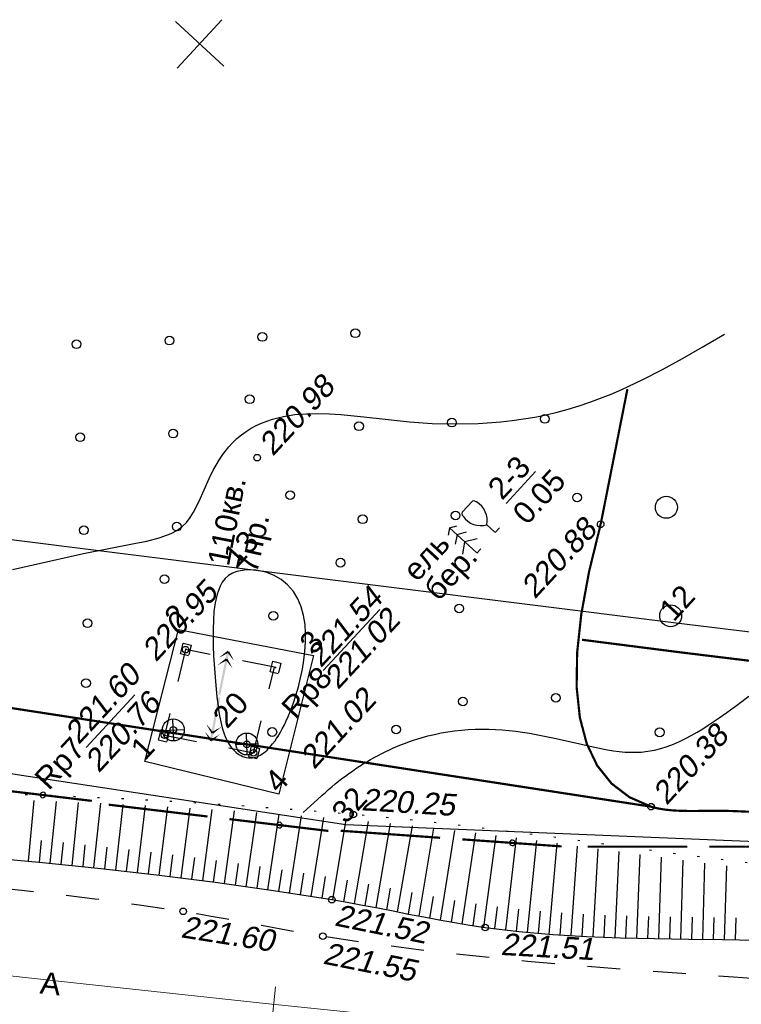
# Model space of a CAD drawing. Header units: millimetres. Extents: x -10 to 1169, y 1 to 1686.
# Tile 109 of 224: x 680 to 713, y 501 to 545. Entities that reach past the tile are written whole.
import ezdxf
from ezdxf.enums import TextEntityAlignment as Align

# ---------------------------------------------------------------- set-up
doc = ezdxf.new("R2010")
doc.units = ezdxf.units.MM
for name, pattern in [('ADOT1', [1, 0, -1]), ('AHIDDEN1', [2, 0.5, -1.5]), ('AHIDDEN2', [3, 1.5, -1.5]), ('PHANTOM2', [1.25, 0.625, -0.125, 0.125, -0.125, 0.125, -0.125])]:
    doc.linetypes.add(name, pattern=pattern)
for name, color, linetype in [('CONTURS', 7, 'Continuous'), ('COORDS', 7, 'Continuous'), ('IZOLINES', 32, 'Continuous'), ('PDIGIT', 170, 'Continuous'), ('PICK-H', 7, 'Continuous'), ('PICKETS', 7, 'Continuous'), ('ОБЪЕКТЫ_АВТОДОРОГ', 7, 'Continuous'), ('УЧАСТКИ', 7, 'Continuous')]:
    doc.layers.add(name, color=color, linetype=linetype)
doc.styles.get("Standard").update_dxf_attribs({"font": 'arial.ttf'})

# ---------------------------------------------------------------- blocks, each defined once
blk = doc.blocks.new('373')
at = {"layer": 'CONTURS'}
blk.add_circle((0, 0), 0.4, dxfattribs=at)
blk = doc.blocks.new('372')
at = {"layer": 'CONTURS'}
blk.add_circle((0, 0), 1, dxfattribs=at)
blk = doc.blocks.new('133')
at = {"layer": 'CONTURS', "color": 7, "linetype": 'Continuous', "const_width": 0.2}
for points in [[(-11, 0), (-2, 0)], [(0, 0), (9, 0)]]:
    blk.add_lwpolyline(points, dxfattribs=at)
at = {"layer": 'CONTURS', "color": 7, "linetype": 'Continuous', "const_width": 0.5}
blk.add_lwpolyline([(-6.791280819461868, -0.0028738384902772, 1), (-6.291280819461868, -0.0028738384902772, 1)], format="xyb", close=True, dxfattribs=at)
blk = doc.blocks.new('390_2')
at = {"layer": 'CONTURS', "color": 7}
for p, q in [((0.6991505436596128, 3.473176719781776), (-0.6905651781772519, 3.473176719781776)), ((0.0023088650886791, 1.057788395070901), (0.0023088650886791, 0.0293004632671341)), ((0.0176911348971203, -0.0024620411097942), (0.5792057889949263, -0.0024620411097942))]:
    blk.add_line(p, q, dxfattribs=at)
at = {"layer": 'CONTURS', "color": 7, "linetype": 'Continuous'}
for centre, radius, start, end in [((1.008602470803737, 2.722503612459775), 1.954260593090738, 167.2458957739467, 239.3760234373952), ((-19.93655262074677, 7.463485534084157), 19.5207581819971, 347.245895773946, 347.6983439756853), ((-0.6490946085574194, 3.257555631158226), 0.2199581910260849, 101.9407673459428, 167.6983439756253), ((-0.6905651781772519, 3.453655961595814), 0.0195207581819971, 90, 101.9407673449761), ((-1.008911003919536, 2.722503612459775), 1.954260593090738, 300.6239765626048, 12.75410422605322), ((0.6487860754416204, 3.257555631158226), 0.2199581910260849, 12.30165602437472, 76.96725551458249), ((19.93624408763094, 7.463485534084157), 19.5207581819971, 192.3016560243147, 192.7541042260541)]:
    blk.add_arc(centre, radius, start, end, dxfattribs=at)
blk = doc.blocks.new('390_5')
at = {"layer": 'CONTURS', "color": 7}
for p, q in [((0.0041507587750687, 3.402063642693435), (-0.5743346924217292, 3.033516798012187)), ((0.0041507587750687, 3.402063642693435), (0.0041507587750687, 0.0083614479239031)), ((0.0041507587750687, 3.402063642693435), (0.5826362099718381, 3.033516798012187)), ((0.0041507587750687, 2.480696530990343), (-0.7629712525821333, 2.004656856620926)), ((0.0041507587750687, 2.480696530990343), (0.7712727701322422, 2.004656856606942)), ((-0.9641835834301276, 0.8836602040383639), (0.0041507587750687, 1.513261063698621)), ((0.9724851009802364, 0.8836602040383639), (0.0041507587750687, 1.513261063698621)), ((0.0031036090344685, 0.0007330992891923), (0.5312859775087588, 0.0007330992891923))]:
    blk.add_line(p, q, dxfattribs=at)
blk = doc.blocks.new('115_3')
at = {"layer": 'CONTURS', "color": 7, "linetype": 'Continuous'}
for points in [[(3.8, 0, 0.2, 0, 0), (3.092893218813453, 0.7071067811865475, 0, 0, 0)], [(3.8, -1e-16, 0.2, 0, 0), (3.092893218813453, -0.707106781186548, 0, 0, 0)], [(4.499999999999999, 0, 0.2, 0, 0), (3.792893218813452, 0.7071067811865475, 0, 0, 0)], [(4.499999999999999, -3e-16, 0.2, 0, 0), (3.792893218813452, -0.7071067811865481, 0, 0, 0)]]:
    blk.add_lwpolyline(points, format="xyseb", dxfattribs=at)
blk.add_trace([(0.5, 0.0999999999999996), (0.5, -0.0999999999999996), (4.5, 0.0999999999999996), (4.5, -0.0999999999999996)], dxfattribs=at)
blk = doc.blocks.new('11_7')
at = {"layer": 'CONTURS', "color": 7, "linetype": 'Continuous'}
for p, q in [((-0.7071067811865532, 0.7071067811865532), (0.7071067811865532, -0.7071067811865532)), ((-0.6576093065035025, -0.6576093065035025), (0.6576093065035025, 0.6576093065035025))]:
    blk.add_line(p, q, dxfattribs=at)
blk.add_circle((-2.84e-14, 0), 1, dxfattribs=at)
blk = doc.blocks.new('пкк')
at = {"layer": 'ОБЪЕКТЫ_АВТОДОРОГ', "lineweight": 15, "ltscale": 200}
blk.add_line((-0.0110175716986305, -0.8223418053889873), (-0.0083168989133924, 0.8046021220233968), dxfattribs=at)

msp = doc.modelspace()

# ---------------------------------------------------------------- linework, layer by layer
at = {"layer": 'CONTURS', "linetype": 'AHIDDEN2', "lineweight": -2}
for p, q in [((687.2464556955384, 516.7719631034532), (686.2765450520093, 512.8755163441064)), ((691.3068496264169, 515.9691641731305), (687.2464556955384, 516.7719631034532)), ((690.3369389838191, 512.0727174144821), (691.3068496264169, 515.9691641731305)), ((686.2765450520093, 512.8755163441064), (690.3369389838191, 512.0727174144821))]:
    msp.add_line(p, q, dxfattribs=at)
at = {"layer": 'CONTURS', "lineweight": -2}
for p, q in [((687.0177378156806, 516.588001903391), (687.1397056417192, 517.071237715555)), ((687.1397056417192, 517.071237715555), (687.5057660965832, 516.9788447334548)), ((687.5057660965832, 516.9788447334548), (687.393754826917, 516.5350567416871)), ((687.383798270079, 516.495608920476), (687.0177378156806, 516.588001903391)), ((691.1016313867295, 515.7605104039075), (691.2235992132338, 516.2437462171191)), ((691.2235992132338, 516.2437462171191), (691.5896596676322, 516.1513532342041)), ((691.5896596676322, 516.1513532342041), (691.4776483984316, 515.7075652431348)), ((691.4676918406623, 515.6681174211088), (691.1016313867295, 515.7605104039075)), ((686.0112168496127, 512.6416404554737), (686.1331846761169, 513.1248762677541)), ((686.1331846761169, 513.1248762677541), (686.499245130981, 513.0324832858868)), ((686.377277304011, 512.5492474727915), (686.0112168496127, 512.6416404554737)), ((686.499245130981, 513.0324832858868), (686.3872338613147, 512.5886952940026)), ((690.1320479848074, 511.8816122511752), (690.2540158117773, 512.3648480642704)), ((690.2540158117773, 512.3648480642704), (690.62007626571, 512.2724550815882)), ((690.62007626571, 512.2724550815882), (690.5080649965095, 511.8286670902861)), ((690.4981084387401, 511.7892192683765), (690.1320479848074, 511.8816122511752)), ((680.0781278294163, 507.1290577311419), (680.3357497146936, 509.8940898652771)), ((681.0737197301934, 507.0352666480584), (681.351118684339, 509.8563184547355)), ((682.068666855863, 506.9348663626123), (682.3646002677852, 509.8112328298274)), ((683.0636139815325, 506.8344660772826), (683.3790598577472, 509.7661111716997)), ((684.0573974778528, 506.7231361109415), (684.396372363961, 509.7164996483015)), ((685.0509002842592, 506.6093284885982), (685.4125490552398, 509.6622365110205)), ((686.0442110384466, 506.4938566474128), (686.4307576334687, 509.6078790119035)), ((687.0360878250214, 506.3666542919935), (687.4460196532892, 509.5465065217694)), ((688.0279646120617, 506.2394519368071), (688.4614243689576, 509.4832035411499)), ((689.0190796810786, 506.1064447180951), (689.4796681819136, 509.4188831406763)), ((690.0091494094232, 505.9658675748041), (690.4952174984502, 509.3464777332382)), ((690.9992191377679, 505.8252904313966), (691.5118046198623, 509.2740056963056)), ((691.9878285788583, 505.6747867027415), (692.5317033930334, 509.1976236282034)), ((692.9759111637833, 505.520862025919), (693.5500078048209, 509.1159066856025)), ((693.9638805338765, 505.3662123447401), (694.5706816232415, 509.0340149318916)), ((694.9490395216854, 505.1945680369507), (695.5870508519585, 508.9427507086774)), ((695.9318696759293, 505.0100554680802), (696.5953653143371, 508.8484556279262)), ((696.913254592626, 504.8180049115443), (697.5908989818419, 508.7470638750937)), ((697.8946113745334, 504.6258100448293), (698.5694365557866, 508.6405476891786)), ((698.8772004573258, 504.4400229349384), (699.5299634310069, 508.5326000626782)), ((699.8624478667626, 504.2688869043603), (700.47644999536, 508.4183508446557)), ((700.8508088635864, 504.1167601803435), (701.4113410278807, 508.3055226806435)), ((701.8435647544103, 503.996611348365), (702.33556469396, 508.1865830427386)), ((680.5759237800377, 507.0821621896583), (680.6712649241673, 508.0776068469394)), ((681.571193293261, 506.9850665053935), (681.6713178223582, 507.9800414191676)), ((682.5661404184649, 506.8846662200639), (682.6708268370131, 507.8791715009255)), ((683.5605057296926, 506.7788010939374), (683.6702887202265, 507.772756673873)), ((702.8379775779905, 503.8910502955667), (703.258596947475, 508.0675747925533)), ((703.8343108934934, 503.8054937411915), (704.1916066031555, 507.9446187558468)), ((704.8323171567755, 503.7423787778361), (705.1248481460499, 507.8197631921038)), ((705.8309135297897, 503.689413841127), (706.0667054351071, 507.6934328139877)), ((684.5541488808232, 506.6662322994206), (684.6692556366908, 507.6595854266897)), ((685.5475556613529, 506.551592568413), (685.6679962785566, 507.5443131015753)), ((686.540149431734, 506.4302554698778), (686.6656963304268, 507.4223431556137)), ((687.5320262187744, 506.3030531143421), (687.6622046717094, 507.2945436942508)), ((706.8301636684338, 503.6506948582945), (707.0219655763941, 507.5641573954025)), ((707.8297637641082, 503.6224167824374), (707.9839853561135, 507.4339586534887)), ((708.8294935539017, 503.5991714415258), (708.9561035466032, 507.3040903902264)), ((688.5235221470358, 506.1729483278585), (688.6586386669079, 507.163778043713)), ((689.5141145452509, 506.036156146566), (689.6541594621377, 507.026301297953)), ((690.5041842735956, 505.8955790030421), (690.6488756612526, 506.8850558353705)), ((709.8293478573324, 503.582101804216), (709.938817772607, 507.1728539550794)), ((710.8292173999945, 503.5659494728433), (710.9296906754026, 507.0441947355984)), ((711.8290880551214, 503.5498661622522), (711.9282701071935, 506.9160601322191)), ((691.4935238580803, 505.7500385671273), (691.6433520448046, 506.7387506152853)), ((692.4818698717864, 505.5978243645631), (692.6370328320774, 506.585713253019)), ((693.4698958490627, 505.443537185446), (693.6303826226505, 506.4305751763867)), ((694.4564600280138, 505.2803901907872), (694.6219994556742, 506.2665933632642)), ((695.4404545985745, 505.1023117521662), (695.6095382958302, 506.0879134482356)), ((696.4225621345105, 504.9140301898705), (696.5927059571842, 505.899449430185)), ((697.4039329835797, 504.7219074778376), (697.5717726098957, 505.7077217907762)), ((698.3859059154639, 504.5329164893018), (698.5475055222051, 505.5197728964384)), ((699.3698241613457, 504.3544549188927), (699.5217359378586, 505.3428489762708)), ((700.3566283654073, 504.1928235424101), (700.4961127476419, 505.1830478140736)), ((701.3471868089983, 504.0566857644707), (701.4718266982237, 505.0488878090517)), ((702.3407711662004, 503.943830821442), (702.4492081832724, 504.9379341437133)), ((703.3361442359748, 503.8482720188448), (703.429285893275, 504.8439248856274)), ((704.3333140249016, 503.7739362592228), (704.4121557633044, 504.7708234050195)), ((705.3316153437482, 503.7158963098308), (705.3968512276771, 504.713766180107)), ((706.3305385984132, 503.6700543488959), (706.3844663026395, 504.6685991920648)), ((707.3299637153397, 503.6365558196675), (707.3747115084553, 504.6355541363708)), ((708.3296286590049, 503.6107941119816), (708.3669648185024, 504.6100968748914)), ((709.3294207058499, 503.5906366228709), (709.3617626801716, 504.5901134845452)), ((710.3292826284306, 503.5740256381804), (710.3589686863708, 504.5735849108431)), ((711.3291527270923, 503.5579078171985), (711.3583107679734, 504.5574826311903)), ((712.3289832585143, 503.539629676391), (712.3594874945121, 504.5391643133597))]:
    msp.add_line(p, q, dxfattribs=at)
at = {"layer": 'CONTURS', "linetype": 'AHIDDEN1', "const_width": 0.1}
for points in [[(706.1757303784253, 522.4857214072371), (707.3964811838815, 528.6518973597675)], [(708.4729425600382, 509.6135510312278), (670.313833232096, 515.4940908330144)]]:
    msp.add_lwpolyline(points, dxfattribs=at)
at = {"layer": 'CONTURS'}
for points in [[(701.866471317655, 523.4416332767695), (703.2030016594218, 524.8880472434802)], [(696.0984472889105, 518.6057000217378), (693.5236374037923, 515.8192006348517)], [(682.704593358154, 512.3184487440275), (684.9229781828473, 514.7192193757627)]]:
    msp.add_lwpolyline(points, dxfattribs=at)
at = {"layer": 'CONTURS', "linetype": 'AHIDDEN1', "const_width": 0.1, "flags": 128}
for points in [[(706.1757303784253, 522.4857214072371), (705.6501780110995, 520.3443269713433), (705.2924642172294, 518.3927497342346), (705.1025889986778, 516.6309896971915), (705.0805523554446, 515.0590468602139), (705.2263542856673, 513.6769212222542), (705.5399947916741, 512.4846127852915), (706.0214738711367, 511.4821215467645), (706.6707915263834, 510.6694475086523), (707.4879477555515, 510.0465906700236), (708.4729425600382, 509.6135510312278), (708.7871783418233, 509.5323441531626), (709.124113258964, 509.4765573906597), (709.4797438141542, 509.4417707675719), (709.8500665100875, 509.4235643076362), (710.2310778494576, 509.4175180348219), (710.6187743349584, 509.4192119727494), (711.0091524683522, 509.4242261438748), (711.3982087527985, 509.4281405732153), (711.7819396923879, 509.4265352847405), (712.1563417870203, 509.4149903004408), (714.6976512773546, 509.3110379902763), (717.2401292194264, 509.2423017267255), (719.7835326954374, 509.2013035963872), (722.3276187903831, 509.1805656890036), (724.8721445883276, 509.1726100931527), (727.4168671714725, 509.169958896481), (729.9615436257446, 509.1651341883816), (732.5059310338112, 509.1506580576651), (735.049786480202, 509.1190525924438), (737.5928670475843, 509.0628398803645), (740.5460570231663, 508.9736759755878), (743.4989749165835, 508.8719673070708), (746.4516170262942, 508.7589509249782), (749.4039796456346, 508.6358638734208), (752.3560590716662, 508.503943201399), (755.3078515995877, 508.3644259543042), (758.2593535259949, 508.2185491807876), (761.2105611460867, 508.0675499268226), (764.1614707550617, 507.9126652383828), (767.1120786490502, 507.7551321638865), (769.5908150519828, 507.6030492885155), (772.0690135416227, 507.4206153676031), (774.5468159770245, 507.219163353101), (777.0243642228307, 507.0100262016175), (779.5018001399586, 506.8045368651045), (781.9792655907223, 506.6140282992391), (784.4569024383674, 506.4498334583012), (786.9348525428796, 506.3232852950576), (789.4132577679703, 506.2457167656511), (791.8922599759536, 506.2284608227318), (793.3138711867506, 506.2621997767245), (794.7365481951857, 506.3360251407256), (796.1598716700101, 506.4375246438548), (797.583422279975, 506.554286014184), (799.0067806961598, 506.6738969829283), (800.429527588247, 506.7839452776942), (801.8512436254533, 506.8720186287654), (803.2715094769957, 506.9257047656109), (804.6899058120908, 506.9325914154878), (806.1060133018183, 506.8802663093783), (807.0573749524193, 506.8069278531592), (808.0074316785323, 506.7065614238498), (808.9564883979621, 506.5848793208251), (809.9048500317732, 506.4475938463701), (810.852821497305, 506.3004173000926), (811.8007077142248, 506.1490619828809), (812.7488136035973, 505.999240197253), (813.6974440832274, 505.8566642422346), (814.6469040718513, 505.7270464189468), (815.5974984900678, 505.6160990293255), (818.2783700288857, 505.3756537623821), (820.9649391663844, 505.2071793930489), (823.6562003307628, 505.0979706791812), (826.3511479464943, 505.0353223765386), (829.0487764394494, 505.0065292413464), (831.7480802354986, 504.9988860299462), (834.4480537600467, 504.9996874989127), (837.1476914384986, 504.9962284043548), (839.8459876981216, 504.9758035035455), (842.5419369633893, 504.9257075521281), (845.2032793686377, 504.8363415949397), (847.8664428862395, 504.71418042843), (850.5306467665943, 504.5732684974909), (853.1951102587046, 504.4276502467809), (855.8590526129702, 504.2913701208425), (858.521693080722, 504.1784725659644), (861.1822509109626, 504.1030020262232), (863.8399453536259, 504.0790029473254), (866.493995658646, 504.1205197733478), (869.143621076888, 504.2415969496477), (871.3761310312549, 504.4345385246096), (873.6042436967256, 504.7176047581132), (875.8290482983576, 505.0664663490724), (878.0516340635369, 505.4567939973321), (880.2730902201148, 505.8642584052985), (882.4945059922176, 506.2645302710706), (884.7169706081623, 506.6332802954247), (886.9415732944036, 506.9461791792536), (889.1694032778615, 507.1788976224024), (891.401549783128, 507.3071063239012), (893.3519564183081, 507.3481283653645), (895.3037142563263, 507.3528076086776), (897.256823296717, 507.3211440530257), (899.2112835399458, 507.2531376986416), (901.1670949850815, 507.1487885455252), (903.1242576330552, 507.0080965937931), (905.0827714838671, 506.8310618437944), (907.0426365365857, 506.6176842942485), (909.0038527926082, 506.3679639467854), (910.9664202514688, 506.0819008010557)], [(705.324985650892, 517.2232807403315), (709.835510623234, 516.646845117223), (714.3477869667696, 516.0961075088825), (718.8618146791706, 515.5710679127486), (723.3775937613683, 515.0717263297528), (727.8951242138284, 514.5980827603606), (732.4144060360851, 514.1501372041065), (736.9354392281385, 513.7278896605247), (741.4582237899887, 513.3313401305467), (745.9827597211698, 512.960488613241), (750.509047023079, 512.6153351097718), (756.7063921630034, 512.1991723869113), (762.9090679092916, 511.853620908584), (769.1161949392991, 511.5690376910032), (775.3268939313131, 511.3357797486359), (781.5402855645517, 511.1442040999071), (787.7554905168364, 510.9846677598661), (793.9716294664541, 510.8475277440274), (800.1878230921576, 510.7231410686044), (806.4031920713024, 510.6018647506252), (812.6168570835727, 510.4740558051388), (818.6710851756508, 510.339502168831), (824.7264222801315, 510.2025619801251), (830.7825346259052, 510.0707556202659), (836.839088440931, 509.9516034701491), (842.8957499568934, 509.8526259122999), (848.9521854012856, 509.7813433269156), (855.0080610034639, 509.7452760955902), (861.0630429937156, 509.7519446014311), (867.1167976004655, 509.8088692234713), (873.1689910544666, 509.9235703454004), (877.5107379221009, 510.071810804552), (881.8514159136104, 510.2921701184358), (886.1913104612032, 510.5626182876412), (890.5307069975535, 510.8611253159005), (894.8698909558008, 511.1656612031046), (899.2091477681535, 511.4541959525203), (903.5487628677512, 511.7046995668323), (907.8890216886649, 511.8951420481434), (912.230209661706, 512.0034933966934), (916.5726122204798, 512.0077236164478), (917.6116842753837, 511.9740304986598), (918.6555593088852, 511.907731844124), (919.7021922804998, 511.8215159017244), (920.749538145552, 511.7280709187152), (921.7955518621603, 511.6400851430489), (922.8381883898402, 511.5702468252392), (923.8754026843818, 511.5312442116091), (924.9051497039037, 511.5357655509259), (925.925384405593, 511.596499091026), (926.9340617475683, 511.7261330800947), (927.9761048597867, 511.9438326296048), (929.0051757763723, 512.2356216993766), (930.0236461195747, 512.5882083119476), (931.0338875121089, 512.9883004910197), (932.0382715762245, 513.4226062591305), (933.0391699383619, 513.8778336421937), (934.0389542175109, 514.3406906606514), (935.0399960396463, 514.797885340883), (936.044667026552, 515.2361257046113), (937.0553388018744, 515.6421197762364), (938.3003365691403, 516.1140901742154), (939.5460373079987, 516.5842065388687), (940.7924410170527, 517.0524688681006), (942.0395476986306, 517.5188771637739), (943.287357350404, 517.983431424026), (944.5358699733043, 518.4461316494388), (945.7850855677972, 518.9069778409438), (947.0350041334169, 519.3659699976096), (948.2856256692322, 519.8231081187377), (949.5369501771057, 520.2783922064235)]]:
    msp.add_lwpolyline(points, dxfattribs=at)
at = {"layer": 'CONTURS', "linetype": 'ADOT1', "flags": 128}
msp.add_lwpolyline([(889.7200228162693, 502.7760989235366), (887.7184693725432, 502.6469822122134), (885.716716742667, 502.5234052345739), (883.7147649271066, 502.4053679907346), (881.7126139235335, 502.2928704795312), (879.710263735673, 502.1859127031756), (877.7077143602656, 502.0844946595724), (875.7049657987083, 501.9886163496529), (873.7020180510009, 501.8982777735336), (871.6988711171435, 501.8134789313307), (869.6955249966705, 501.7342198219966), (867.0483633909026, 501.6396701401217), (864.4006463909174, 501.5573867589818), (861.7524630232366, 501.4862566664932), (859.103902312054, 501.4251668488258), (856.4550532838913, 501.3730042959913), (853.8060049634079, 501.328655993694), (851.1568463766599, 501.2910089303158), (848.507666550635, 501.2589500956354), (845.8585545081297, 501.2313664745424), (843.2095992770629, 501.2071450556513), (840.5109577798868, 501.1866261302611), (837.8121569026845, 501.1718718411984), (835.1132423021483, 501.1630623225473), (832.41425963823, 501.1603777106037), (829.7152545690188, 501.1639981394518), (827.0162727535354, 501.1741037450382), (824.3173598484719, 501.1908746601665), (821.6185615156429, 501.2144910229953), (818.9199234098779, 501.2451329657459), (816.2214911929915, 501.2829806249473), (813.8416676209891, 501.3245918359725), (811.4619747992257, 501.3751524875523), (809.0823898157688, 501.4330892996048), (806.7028897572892, 501.4968289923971), (804.3234517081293, 501.5647982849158), (801.944052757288, 501.6354238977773), (799.5646699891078, 501.7071325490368), (797.1852804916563, 501.7783509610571), (794.8058613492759, 501.8475058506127), (792.4263896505, 501.9130239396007), (789.785481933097, 501.9770008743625), (787.144059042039, 502.0314520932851), (784.5023422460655, 502.080478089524), (781.8605528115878, 502.1281793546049), (779.2189120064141, 502.1786563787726), (776.577641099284, 502.2360096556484), (773.9369613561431, 502.3043396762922), (771.2970940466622, 502.3877469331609), (768.6582604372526, 502.4903319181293), (766.0206817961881, 502.6161951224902), (763.1393231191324, 502.7835973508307), (760.2594712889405, 502.9789269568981), (757.380858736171, 503.1972351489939), (754.5032178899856, 503.4335731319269), (751.626281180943, 503.6829921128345), (748.7497810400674, 503.9405432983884), (745.8734498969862, 504.2012778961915), (742.9970201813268, 504.4602471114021), (740.1202243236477, 504.7125021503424), (737.2427947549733, 504.9530942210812), (735.200220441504, 505.1149529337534), (733.1570872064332, 505.2712527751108), (731.1136325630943, 505.4243511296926), (729.0700940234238, 505.57660538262), (727.0267091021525, 505.7303729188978), (724.9837153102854, 505.8880111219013), (722.9413501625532, 506.0518773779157), (720.8998511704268, 506.2243290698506), (718.8594558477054, 506.4077235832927), (716.8204017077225, 506.6044183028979), (714.624728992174, 506.8401550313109), (712.431498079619, 507.102330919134), (710.2400543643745, 507.3834987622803), (708.0497432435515, 507.6762113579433), (705.8599101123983, 507.9730215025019), (703.6699003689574, 508.2664819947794), (701.4790594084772, 508.5491456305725), (699.2867326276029, 508.8135652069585), (697.0922654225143, 509.0522935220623), (694.8950031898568, 509.2578833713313), (692.1575996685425, 509.4778183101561), (689.4182330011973, 509.6733433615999), (686.6769031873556, 509.84445852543), (683.9336102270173, 509.9911638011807), (681.1883541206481, 510.1134591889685), (678.4411348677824, 510.2113446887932), (675.6919524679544, 510.2848203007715), (672.9408069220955, 510.3338860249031), (670.18769822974, 510.3585418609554), (667.4326263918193, 510.3587878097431)], dxfattribs=at)
at = {"layer": 'CONTURS', "linetype": 'Continuous', "flags": 128}
msp.add_lwpolyline([(677.885845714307, 507.3204849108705), (680.5691899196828, 507.0861788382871), (683.2475944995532, 506.8159005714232), (685.9210594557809, 506.509650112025), (688.5895847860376, 506.1674274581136), (691.2531704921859, 505.7892326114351), (693.9118165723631, 505.3750655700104), (694.6131207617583, 505.2558121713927), (695.3133701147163, 505.1281439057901), (696.0128688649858, 504.9945905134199), (696.7119212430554, 504.8576817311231), (697.4108314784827, 504.7199472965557), (698.1099038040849, 504.5839169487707), (698.809442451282, 504.4521204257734), (699.5097516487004, 504.3270874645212), (700.2111356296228, 504.2113478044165), (700.9138986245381, 504.1074311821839), (702.4486625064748, 503.9244813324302), (703.9890035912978, 503.792210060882), (705.533890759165, 503.7009228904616), (707.0822928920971, 503.6409253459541), (708.6331788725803, 503.6025229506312), (710.1855175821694, 503.57602122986), (711.7382779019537, 503.5517257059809), (713.2904287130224, 503.5199419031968)], dxfattribs=at)
at = {"layer": 'CONTURS', "linetype": 'AHIDDEN2', "flags": 128}
msp.add_lwpolyline([(666.8505199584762, 506.677212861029), (668.8942933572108, 506.610478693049), (670.9346011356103, 506.5177762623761), (672.9714432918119, 506.3991055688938), (675.0048198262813, 506.2544666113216), (677.0347307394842, 506.0838593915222), (679.0611760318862, 505.8872839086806), (681.0841557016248, 505.6647401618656), (683.1036697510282, 505.4162281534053), (685.119718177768, 505.1417478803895), (687.1323009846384, 504.8412993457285), (687.7710336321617, 504.7381550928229), (688.4089570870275, 504.6289658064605), (689.046268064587, 504.5151976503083), (689.6831632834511, 504.3983167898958), (690.3198394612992, 504.279789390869), (690.9564933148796, 504.1610816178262), (691.5933215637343, 504.0436596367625), (692.2305209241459, 503.9289896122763), (692.8682881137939, 503.818537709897), (693.5068198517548, 503.7137700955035), (695.8322539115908, 503.3694008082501), (698.1640624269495, 503.0693632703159), (700.5012425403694, 502.807465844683), (702.8427913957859, 502.5775168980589), (705.1877061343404, 502.3733247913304), (707.534983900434, 502.1886978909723), (709.8836218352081, 502.0174445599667), (712.2326170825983, 501.8533731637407), (714.5809667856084, 501.6902920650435), (716.9276680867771, 501.5220096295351), (719.021144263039, 501.3733750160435), (721.1154596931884, 501.2352313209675), (723.2104907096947, 501.1062376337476), (725.306113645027, 500.9850530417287), (727.4022048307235, 500.8703366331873), (729.4986406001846, 500.7607474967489), (731.5952972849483, 500.6549447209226), (733.6920512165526, 500.5515873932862), (735.7887787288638, 500.4493346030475), (737.8853561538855, 500.3468454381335), (740.7598903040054, 500.2069859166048), (743.6347160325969, 500.0705663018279), (746.5098199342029, 499.9384425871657), (749.3851886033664, 499.8114707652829), (752.26080863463, 499.6905068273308), (755.1366666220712, 499.5764067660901), (758.0127491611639, 499.4700265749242), (760.8890428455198, 499.3722222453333), (763.7655342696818, 499.2838497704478), (766.6422100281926, 499.2057651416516), (769.2193613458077, 499.147860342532), (771.7968280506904, 499.1026013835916), (774.3745491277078, 499.0674197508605), (776.9524635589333, 499.0397469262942), (779.530510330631, 499.0170143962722), (782.1086284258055, 498.9966536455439), (784.6867568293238, 498.9760961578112), (787.2648345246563, 498.952773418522), (789.8428004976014, 498.9241169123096), (792.420593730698, 498.8875581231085), (794.8032967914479, 498.8473765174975), (797.1859449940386, 498.8038083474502), (799.5685507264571, 498.7576058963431), (801.9511263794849, 498.709521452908), (804.3336843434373, 498.6603073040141), (806.7162370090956, 498.6107157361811), (809.0987967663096, 498.5614990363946), (811.4813760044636, 498.5134094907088), (813.8639871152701, 498.4671993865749), (816.2466424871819, 498.4236210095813), (818.9282403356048, 498.3748290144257), (821.6098515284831, 498.3239350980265), (824.2914786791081, 498.2723158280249), (826.9731244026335, 498.2213477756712), (829.6547913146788, 498.1724075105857), (832.3364820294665, 498.1268716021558), (835.018199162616, 498.0861166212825), (837.6999453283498, 498.0515191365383), (840.3817231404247, 498.0244557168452), (843.0635352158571, 498.0063029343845), (845.7429647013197, 497.9910216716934), (848.4228214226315, 497.9738062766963), (851.1029343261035, 497.9579230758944), (853.7831323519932, 497.9466383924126), (856.4632444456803, 497.9432185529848), (859.1430995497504, 497.9509298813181), (861.8225266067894, 497.9730387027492), (864.5013545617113, 498.0128113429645), (867.1794123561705, 498.0735141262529), (869.8565289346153, 498.1584133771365), (871.8523109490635, 498.23616474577), (873.8477915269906, 498.3231329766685), (875.8429706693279, 498.4193180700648), (877.8378483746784, 498.5247200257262), (879.8324246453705, 498.6393388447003), (881.8266994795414, 498.7631745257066), (883.8206728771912, 498.896227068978), (885.8143448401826, 499.0384964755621), (887.8077153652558, 499.1899827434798), (889.8007844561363, 499.3506858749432)], dxfattribs=at)
at = {"layer": 'CONTURS', "lineweight": -2}
for p in [(687.262996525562, 516.7883542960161), (691.346890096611, 515.9608627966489), (686.2564755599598, 512.8419928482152), (690.3773066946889, 512.0819646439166)]:
    msp.add_point(p, dxfattribs=at)
at = {"layer": 'COORDS', "lineweight": -2}
for p, q in [((688.9815040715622, 543.3719760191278), (686.7781409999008, 545.4079502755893)), ((686.8618354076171, 543.2882816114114), (688.8978096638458, 545.4916446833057))]:
    msp.add_line(p, q, dxfattribs=at)
at = {"layer": 'IZOLINES'}
for points in [[(679.3548804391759, 520.4310138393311), (680.2960125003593, 520.6423844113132), (680.2911451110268, 520.6417050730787), (682.5882360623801, 521.1502887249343), (683.7413721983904, 521.382470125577), (684.8963702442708, 521.6052402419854), (685.4720040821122, 521.7253635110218), (686.0412799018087, 521.8697627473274), (686.5892153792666, 522.0702651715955), (686.8453100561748, 522.2069500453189), (687.0787596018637, 522.3756823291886), (687.2830122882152, 522.5753767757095), (687.4573410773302, 522.7994937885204), (687.606783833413, 523.039859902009), (687.8586762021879, 523.5444618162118), (688.3192618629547, 524.5742436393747), (688.5085274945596, 524.953440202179), (688.7258274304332, 525.3371179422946), (688.7309973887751, 525.3455355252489), (688.7310098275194, 525.3455558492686), (688.7292625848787, 525.3453790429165), (688.9412481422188, 525.6652046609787), (688.9459244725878, 525.6717467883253), (688.9459352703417, 525.6717619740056), (688.9459568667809, 525.6717923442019), (688.946907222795, 525.671671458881), (689.0450971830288, 525.8064375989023), (689.0456787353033, 525.8071990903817), (689.0456789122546, 525.8071993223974), (689.0456792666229, 525.8071997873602), (689.045679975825, 525.807200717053), (689.0441735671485, 525.8074880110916), (689.2135916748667, 526.0146992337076), (689.394017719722, 526.2118541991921), (689.5865912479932, 526.3965119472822), (689.7909334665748, 526.5673142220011), (690.0062102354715, 526.7233026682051), (690.231245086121, 526.8640046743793), (690.4646867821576, 526.989407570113), (690.7051669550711, 527.0998537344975), (690.9514060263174, 527.1959173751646), (691.2022642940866, 527.2783040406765), (691.4567553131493, 527.3477840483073), (691.7140397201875, 527.4051542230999), (692.2336164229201, 527.4867531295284), (692.7569193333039, 527.5295197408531), (693.2812550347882, 527.5398845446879), (693.805071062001, 527.5240717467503), (694.3276810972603, 527.4881734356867), (695.369247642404, 527.3795130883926), (697.4507557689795, 527.1514721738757), (698.4948895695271, 527.0836580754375), (699.5401796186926, 527.0608830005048), (700.584560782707, 527.0857333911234), (701.6255740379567, 527.1605441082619), (702.1441121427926, 527.2179646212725), (702.6607108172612, 527.2896564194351), (703.17482468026, 527.3763584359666), (703.6858524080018, 527.4787320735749), (704.193171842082, 527.5972399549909), (704.6961926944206, 527.7320390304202), (705.1944172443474, 527.8829125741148), (705.687493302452, 528.0492611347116), (706.1752450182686, 528.2301532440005), (706.6576756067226, 528.4244169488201), (707.1349462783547, 528.6307439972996), (708.0749132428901, 529.0740443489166), (708.998409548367, 529.5498770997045), (709.9090613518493, 530.0494381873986), (710.8103290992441, 530.5655486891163), (711.8194481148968, 531.1604071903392)], [(690.5783739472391, 511.9236191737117), (690.662192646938, 511.9672411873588), (690.7422501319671, 512.0170942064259), (690.8187431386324, 512.0720303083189), (690.8918793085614, 512.1311985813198), (690.9618768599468, 512.193928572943), (691.0289502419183, 512.2596852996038), (691.0933035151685, 512.3280364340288), (691.1551274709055, 512.3986285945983), (691.2145986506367, 512.4711700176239), (691.3270622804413, 512.6210728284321), (691.3938635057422, 512.7182508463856), (691.4512632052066, 512.806719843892), (691.4506040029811, 512.8048817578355), (691.5568122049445, 512.9817957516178), (691.6564167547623, 513.1623971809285), (691.7498807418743, 513.3461671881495), (691.8378575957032, 513.5325610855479), (691.9208693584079, 513.721166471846), (691.9993285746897, 513.9116676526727), (692.0735562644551, 514.1038204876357), (692.1437959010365, 514.2974344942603), (692.2729411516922, 514.6883701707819), (692.3874989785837, 515.0836264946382), (692.487470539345, 515.4826187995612), (692.5721530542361, 515.8849087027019), (692.6401766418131, 516.2900799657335), (692.6894679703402, 516.6976143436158), (692.7171659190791, 517.1067306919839), (692.719502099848, 517.5161483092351), (692.6916832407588, 517.9237223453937), (692.6278773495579, 518.3258954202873), (692.5215385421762, 518.7169676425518), (692.3664735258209, 519.0884303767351), (692.158957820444, 519.4291264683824), (691.9002507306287, 519.7272682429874), (691.5974405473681, 519.9739846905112), (691.2612738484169, 520.1656976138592), (690.9027069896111, 520.303157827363), (690.440933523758, 520.4006077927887), (690.4456887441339, 520.3968508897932), (690.0060178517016, 520.415769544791), (689.581045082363, 520.3418365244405), (689.3823085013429, 520.2632136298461), (689.2022125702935, 520.1530455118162), (689.0471824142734, 520.0138161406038), (688.9199118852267, 519.8516610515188), (688.8186281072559, 519.673837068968), (688.6778798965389, 519.2960342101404), (688.5919215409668, 518.9043024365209), (688.5401899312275, 518.5074491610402), (688.5112227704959, 518.1086774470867), (688.4984038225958, 517.7092642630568), (688.4976674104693, 517.309764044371), (688.5063457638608, 516.9104307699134), (688.5225537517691, 516.5113797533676), (688.5448957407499, 516.1126573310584), (688.6046190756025, 515.3163935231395), (688.6739325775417, 514.6149047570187), (688.6757844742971, 514.5986247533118), (688.675788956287, 514.5985851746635), (688.6757979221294, 514.5985060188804), (688.6758042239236, 514.5985619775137), (688.7096161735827, 514.3178495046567), (688.7483019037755, 514.0378100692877), (688.793599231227, 513.7588454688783), (688.8480347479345, 513.4816785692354), (688.8797506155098, 513.3440881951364), (688.9151578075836, 513.2074477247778), (688.954881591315, 513.072064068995), (688.9996125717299, 512.938341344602), (689.0501024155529, 512.8068091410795), (689.1071439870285, 512.6781530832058), (689.171537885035, 512.5532466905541), (689.2440418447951, 512.4331800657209), (689.3005873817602, 512.3518897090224), (689.3675774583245, 512.2672272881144), (689.3704926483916, 512.263805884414), (689.3705008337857, 512.2637962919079), (689.3705172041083, 512.2637771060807), (689.3705499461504, 512.2637387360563), (689.3700576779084, 512.2638839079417), (689.4291449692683, 512.1989865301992), (689.4917961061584, 512.1377089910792), (689.5581779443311, 512.0807187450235), (689.6281807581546, 512.0285121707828), (689.7016170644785, 511.9815905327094), (689.7782182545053, 511.940450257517), (689.8576334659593, 511.9055744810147), (689.9394301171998, 511.8774278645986), (690.0230942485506, 511.8564559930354), (690.1080278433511, 511.8430887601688), (690.1935406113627, 511.8377407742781), (690.2788404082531, 511.8407834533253), (690.3630519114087, 511.85243159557), (690.4453252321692, 511.8725176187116), (690.5169807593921, 511.8971686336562), (690.579833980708, 511.9242348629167)], [(692.6068293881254, 509.3496110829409), (692.7741995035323, 509.4970853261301), (692.9400411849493, 509.6462684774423), (693.2651762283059, 509.9426172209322), (693.2649026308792, 509.9421247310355), (693.4760684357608, 510.13395761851), (693.476193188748, 510.134069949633), (693.4763057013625, 510.1340004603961), (693.6225461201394, 510.2648553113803), (693.7700902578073, 510.3942259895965), (693.9191446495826, 510.5218354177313), (694.0699259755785, 510.6473758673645), (694.2225756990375, 510.7706094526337), (694.377168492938, 510.8913650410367), (694.5337264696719, 511.0095279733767), (694.6922350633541, 511.1250260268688), (694.852657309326, 511.2378150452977), (695.014944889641, 511.3478665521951), (695.1790456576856, 511.4551583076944), (695.3449081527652, 511.5596678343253), (695.5124838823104, 511.6613684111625), (695.6817281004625, 511.7602269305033), (695.852599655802, 511.8562030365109), (696.0250603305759, 511.9492491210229), (696.1990739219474, 512.0393108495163), (696.3746052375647, 512.1263280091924), (696.5516191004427, 512.21023553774), (696.7300794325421, 512.2909646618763), (696.9099484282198, 512.3684440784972), (697.091185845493, 512.4426011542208), (697.2737484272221, 512.5133631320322), (697.4575894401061, 512.5806583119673), (697.6426583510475, 512.6444172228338), (697.839536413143, 512.7078884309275), (697.83680533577, 512.7074555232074), (697.9865332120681, 512.7523717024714), (698.2877105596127, 512.8358213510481), (698.5912819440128, 512.9095951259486), (698.8969513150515, 512.9735486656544), (699.2044059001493, 513.027595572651), (699.5133223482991, 513.0717125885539), (699.8233736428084, 513.105943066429), (700.1342364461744, 513.1303984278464), (700.4455984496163, 513.1452577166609), (700.7571653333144, 513.1507655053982), (701.0686670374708, 513.1472285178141), (701.3798631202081, 513.1350114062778), (701.6905470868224, 513.1145321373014), (702.0005496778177, 513.0862574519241), (702.3097411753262, 513.0506988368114), (702.6180328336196, 513.0084093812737), (702.925377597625, 512.959981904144), (703.231770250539, 512.9060486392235), (703.5372471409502, 512.8472828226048), (704.1457452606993, 512.718187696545), (704.7520121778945, 512.5791156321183), (705.9649706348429, 512.3035720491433), (706.4930215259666, 512.2030664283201), (706.7585045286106, 512.1616424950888), (707.0250047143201, 512.128218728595), (707.2923951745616, 512.1046053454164), (707.5603444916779, 512.0926957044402), (707.7961365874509, 512.0933423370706), (708.0288446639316, 512.1052978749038), (708.0282166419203, 512.1055227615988), (708.3302126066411, 512.1388215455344), (708.628618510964, 512.1930210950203), (708.9222697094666, 512.2669136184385), (709.2104342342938, 512.3586355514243), (709.4928565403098, 512.4658969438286), (709.7696451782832, 512.5863895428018), (710.0411321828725, 512.7180150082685), (710.3077600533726, 512.858967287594), (710.5700082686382, 513.0077331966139), (710.8283514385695, 513.1630588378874), (711.0832379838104, 513.3239074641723), (711.5841525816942, 513.6588050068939), (711.9292141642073, 513.9016119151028), (711.9293076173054, 513.9016795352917), (711.9288425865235, 513.9023733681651), (712.433718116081, 514.2706427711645), (712.9319267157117, 514.6478047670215)]]:
    msp.add_lwpolyline(points, dxfattribs=at)
at = {"layer": 'PICK-H', "color": 7, "lineweight": -2}
msp.add_circle((690.0337755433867, 512.4563278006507), 0.15, dxfattribs=at)
at = {"layer": 'PICKETS', "color": 7, "lineweight": -2}
for centre in [(690.5126961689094, 525.5258624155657), (706.1757303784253, 522.4857214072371), (687.2464556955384, 516.7719631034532), (686.6847648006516, 513.1110086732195), (686.2765450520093, 512.8755163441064), (690.0337755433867, 512.4563278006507), (690.3369389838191, 512.0727174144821), (708.4729425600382, 509.6135510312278), (694.8950031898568, 509.2578833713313), (693.9118165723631, 505.3750655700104), (687.1323009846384, 504.8412993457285), (700.9138986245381, 504.1074311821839), (693.5068198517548, 503.7137700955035)]:
    msp.add_circle(centre, 0.15, dxfattribs=at)
at = {"layer": 'ОБЪЕКТЫ_АВТОДОРОГ', "color": 0, "linetype": 'PHANTOM2', "lineweight": 15, "ltscale": 200}
msp.add_lwpolyline([(678.4907466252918, 501.9839649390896), (681.5892347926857, 501.6417529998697), (684.6913054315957, 501.3041513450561), (687.7938761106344, 500.9712990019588), (690.8938643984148, 500.6433349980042), (693.9880363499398, 500.3206541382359), (697.0725519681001, 500.0046743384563), (700.1434197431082, 499.6970692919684), (703.1966481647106, 499.3995126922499), (706.2282457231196, 499.1136782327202), (709.2342209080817, 498.8412396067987), (712.2105822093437, 498.5838705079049), (715.1533381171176, 498.3432446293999), (718.0620531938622, 498.1204478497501), (720.9505162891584, 497.9142147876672), (723.8360723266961, 497.7226922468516), (726.7360662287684, 497.5440270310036), (729.6678429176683, 497.3763659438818), (732.6487473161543, 497.2178557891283), (735.6961243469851, 497.0666433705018), (738.8273189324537, 496.9208754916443), (742.0615635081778, 496.7789070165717), (745.4256405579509, 496.639925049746)], dxfattribs=at)
at = {"layer": 'УЧАСТКИ', "color": 6, "linetype": 'Continuous', "lineweight": -2}
for p, q in [((689.6022232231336, 520.482526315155), (669.7038907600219, 522.9662262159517)), ((709.5005556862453, 517.9988264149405), (689.6022232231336, 520.482526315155)), ((685.3855718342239, 511.6755318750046), (686.917060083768, 517.6944805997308)), ((685.3855718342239, 511.6755318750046), (686.917060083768, 517.6944805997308)), ((686.917060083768, 517.6944805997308), (693.0854046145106, 516.5014903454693)), ((686.917060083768, 517.6944805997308), (693.0854046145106, 516.5014903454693)), ((729.6475777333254, 515.4895630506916), (709.5005556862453, 517.9988264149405)), ((693.0854046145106, 516.5014903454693), (691.4949779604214, 510.1829981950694)), ((693.0854046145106, 516.5014903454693), (691.4949779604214, 510.1829981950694)), ((694.5504783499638, 508.7892559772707), (659.823145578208, 514.0773519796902)), ((691.4949779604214, 510.1829981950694), (685.3855718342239, 511.6755318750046)), ((691.4949779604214, 510.1829981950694), (685.3855718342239, 511.6755318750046)), ((873.0315727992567, 501.3719974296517), (694.5504783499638, 508.7892559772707))]:
    msp.add_line(p, q, dxfattribs=at)

# ---------------------------------------------------------------- block references
at = {"layer": 'CONTURS', "lineweight": -2, "yscale": 0.5}
for name, p, xscale, zscale, rotation in [('373', (694.9852646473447, 531.1964243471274), 0.5, 0.5, 47.26113010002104), ('373', (686.5065899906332, 530.8616467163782), 0.5, 0.5, 47.26113010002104), ('373', (690.745927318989, 531.029035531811), 0.5, 0.5, 47.26113010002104), ('373', (682.2672526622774, 530.6942579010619), 0.5, 0.5, 47.26113010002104), ('373', (690.1684436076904, 528.1872192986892), 0.5, 0.5, 47.26113010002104), ('373', (703.6313281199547, 527.2918646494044), 0.5, 0.5, 47.26113010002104), ('373', (695.1526534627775, 526.9570870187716), 0.5, 0.5, 47.26113010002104), ('373', (699.3919907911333, 527.124475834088), 0.5, 0.5, 47.26113010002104), ('373', (682.4346414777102, 526.4549205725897), 0.5, 0.5, 47.26113010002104), ('373', (686.673978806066, 526.6223093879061), 0.5, 0.5, 47.26113010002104), ('373', (692.016782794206, 523.8159173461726), 0.5, 0.5, 47.26113010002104), ('373', (705.0995656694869, 523.7071930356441), 0.5, 0.5, 47.26113010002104), ('372', (709.1733561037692, 523.2626751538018), 0.5, 0.5, 47.26113010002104), ('390_2', (701.3649080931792, 522.1100910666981), 0.5, 0.5, 47.26113010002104), ('373', (695.3200422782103, 522.717749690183), 0.5, 0.5, 47.26113010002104), ('373', (699.559379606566, 522.8851385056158), 0.5, 0.5, 47.26113010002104), ('373', (686.8413676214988, 522.3829720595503), 0.5, 0.5, 47.26113010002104), ('390_5', (700.5339715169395, 521.1744959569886), 0.5, 0.5, 47.26113010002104), ('373', (682.6020302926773, 522.2155832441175), 0.5, 0.5, 47.26113010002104), ('373', (694.3069399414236, 520.7365743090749), 0.5, 0.5, 47.26113010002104), ('373', (686.279099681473, 519.98321864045), 0.5, 0.5, 47.26113010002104), ('373', (699.7267684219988, 518.6458011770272), 0.5, 0.5, 47.26113010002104), ('372', (709.368643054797, 518.3167816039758), 0.5, 0.5, 47.26113010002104), ('373', (691.2480937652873, 518.3110235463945), 0.5, 0.5, 47.26113010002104), ('373', (682.7694191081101, 517.9762459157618), 0.5, 0.5, 47.26113010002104), ('115_3', (688.7333495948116, 514.4735805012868), 0.5000000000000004, 0.5, 78.45881642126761), ('373', (682.7013220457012, 515.2444915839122), 0.5, 0.5, 47.26113010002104), ('115_3', (688.8189550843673, 514.8409816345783), 0.5, 0.5, 259.379849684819), ('373', (699.8941572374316, 514.4064638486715), 0.5, 0.5, 47.26113010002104), ('373', (704.1334945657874, 514.5738526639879), 0.5, 0.5, 47.26113010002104), ('11_7', (686.6847648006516, 513.1110086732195), 0.5, 0.5, 47.26113010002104), ('11_7', (690.0376451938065, 512.4712587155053), 0.5, 0.5, 47.26113010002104), ('373', (691.1990901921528, 513.0166869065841), 0.5, 0.5, 47.26113010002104), ('373', (696.8506790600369, 513.1340649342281), 0.5, 0.5, 47.26113010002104), ('373', (708.8659965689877, 513.0029041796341), 0.5, 0.5, 47.26113010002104), ('133', (677.4557298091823, 510.5364055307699), 0.5047290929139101, 0.5047290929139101, 173.1857075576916), ('133', (688.2445994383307, 509.1659584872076), 0.5047290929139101, 0.5047290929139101, 173.1857075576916), ('133', (698.8543087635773, 508.1947380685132), 0.50472909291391, 0.50472909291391, 175.9435542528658), ('133', (710.1242844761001, 507.792378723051), 0.5047290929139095, 0.50472909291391, 180.0028107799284)]:
    msp.add_blockref(name, p, dxfattribs=dict(at, xscale=xscale, zscale=zscale, rotation=rotation))
at = {"layer": 'ОБЪЕКТЫ_АВТОДОРОГ', "color": 0, "linetype": 'PHANTOM2', "lineweight": 15, "rotation": 354.0463356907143}
msp.add_blockref('пкк', (691.2762571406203, 500.6034565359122), dxfattribs=at)

# ---------------------------------------------------------------- texts
at = {"layer": 'CONTURS', "lineweight": -2}
for s, height, rotation, p in [('2-3', 0.9999999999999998, 47.26113010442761, (701.6771098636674, 523.543898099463)), ('0.05', 0.9999999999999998, 47.26113010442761, (702.8100781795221, 522.4097224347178)), ('110кв.', 0.9999999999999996, 78.81686448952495, (689.2158210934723, 520.5398411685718)), ('7пр.', 1, 77.68788053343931, (690.4981249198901, 520.2099858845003)), ('ель', 0.9999999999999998, 47.26113010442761, (697.8006057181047, 519.8211769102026)), ('бер.', 0.9999999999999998, 47.26113010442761, (698.7704629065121, 518.9357379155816)), ('Rp8', 0.9999999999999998, 47.26113010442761, (692.2625987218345, 513.5412226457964)), ('Rp7', 0.9999999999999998, 47.26113010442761, (681.002401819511, 510.3167916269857))]:
    msp.add_text(s, height=height, rotation=rotation, dxfattribs=at).set_placement(p)
at = {"layer": 'PDIGIT', "color": 7, "lineweight": -2}
for s, height, rotation, oblique, p in [('220.98', 1, 47.26113010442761, 10, (691.2192523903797, 525.5537605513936)), ('220.88', 1, 47.26113010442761, 10, (703.1703189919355, 519.0438559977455)), ('220.95', 1, 47.26113010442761, 10, (685.8876408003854, 516.1696922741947)), ('221.54', 1, 47.26113010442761, 10, (693.411200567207, 515.911424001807)), ('221.02', 1, 47.26113010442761, 10, (694.1935815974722, 514.9099100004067)), ('221.60', 1, 47.26113010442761, 10, (682.3665015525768, 512.4047525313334)), ('220.76', 1, 47.26113010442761, 10, (683.2815581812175, 511.1141094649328)), ('221.02', 1, 47.26113010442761, 10, (693.1020920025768, 511.2730580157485)), ('220.38', 1, 47.26113010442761, 10, (709.1794987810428, 509.641449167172)), ('220.25', 1, 356.4817970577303, 10, (695.241002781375, 509.4512775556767)), ('221.52', 1.000000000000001, 348.5602849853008, 9.999999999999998, (693.9935493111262, 504.2037960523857)), ('221.60', 1, 350.9637336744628, 10.00000000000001, (686.9892674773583, 503.6629777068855)), ('221.51', 1, 356.7822165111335, 10, (701.5943199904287, 502.855113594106)), ('221.55', 0.9999999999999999, 348.6969851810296, 10.00000000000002, (693.4676455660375, 502.4633301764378))]:
    msp.add_text(s, height=height, rotation=rotation, dxfattribs=dict(at, oblique=oblique)).set_placement(p)
at = {"layer": 'ОБЪЕКТЫ_АВТОДОРОГ', "lineweight": -2}
msp.add_text('А', height=1, rotation=353.9718984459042, dxfattribs=at).set_placement((680.5706020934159, 501.101979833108))
at = {"layer": 'УЧАСТКИ', "color": 6, "lineweight": -2}
for s, p in [('13', (689.6022232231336, 520.482526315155)), ('12', (709.5005556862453, 517.9988264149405)), ('2', (686.917060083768, 517.6944805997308)), ('2', (686.917060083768, 517.6944805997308)), ('3', (693.0854046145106, 516.5014903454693)), ('3', (693.0854046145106, 516.5014903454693)), ('1', (685.3855718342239, 511.6755318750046)), ('1', (685.3855718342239, 511.6755318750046)), ('4', (691.4949779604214, 510.1829981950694)), ('4', (691.4949779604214, 510.1829981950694)), ('32', (694.5504783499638, 508.7892559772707))]:
    msp.add_text(s, height=0.9999999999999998, rotation=47.26113010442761, dxfattribs=at).set_placement(p)
msp.add_text('20', height=0.9999999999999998, rotation=47.26113010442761, dxfattribs=at).set_placement((689.2942445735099, 514.0342184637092), align=Align.MIDDLE_CENTER)
msp.add_text('20', height=0.9999999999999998, rotation=47.26113010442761, dxfattribs=at).set_placement((689.2942445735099, 514.0342184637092), align=Align.MIDDLE_CENTER)

doc.saveas('drawing.dxf')
